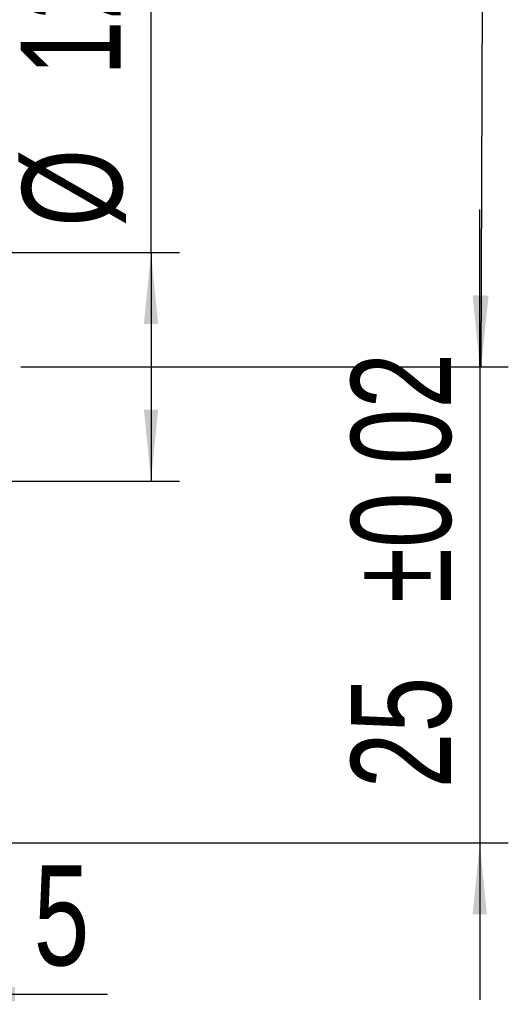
# Model space of a CAD drawing. Header units: millimetres. Extents: x 28 to 287, y 14 to 199.
# Tile 4 of 6: x 254 to 271, y 32 to 66. Entities that reach past the tile are written whole.
import ezdxf

# ---------------------------------------------------------------- set-up
doc = ezdxf.new("R2010")
doc.units = ezdxf.units.MM
doc.layers.add('FORMAT', color=7, linetype='Continuous')
doc.styles.add('SLDTEXTSTYLE0', font='TXT', dxfattribs={"width": 0.75})
doc.dimstyles.new('SLDDIMSTYLE2', dxfattribs={"dimtxt": 3.5, "dimasz": 2.5, "dimexe": 0, "dimexo": 0.0625, "dimgap": 0.875, "dimtad": 1, "dimlfac": 1.5, "dimrnd": 1e-09, "dimzin": 12, "dimdsep": 46, "dimtxsty": 'SLDTEXTSTYLE0', "dimsah": 1, "dimcen": 0.09, "dimadec": 0, "dimazin": 3, "dimtfac": 1, "dimtofl": 0, "dimtmove": 0, "dimatfit": 3, "dimfxl": 0, "dimfrac": 2, "dimtolj": 1, "dimtzin": 12, "dimarcsym": 0})
doc.dimstyles.new('SLDDIMSTYLE4', dxfattribs={"dimtxt": 3.5, "dimasz": 2.5, "dimexe": 0, "dimexo": 0.0625, "dimgap": 0.875, "dimtad": 1, "dimlfac": 1.5, "dimrnd": 1e-09, "dimzin": 12, "dimdsep": 46, "dimtxsty": 'SLDTEXTSTYLE0', "dimsah": 1, "dimcen": 0.09, "dimadec": 0, "dimazin": 3, "dimtfac": 1, "dimtmove": 0, "dimatfit": 0, "dimfxl": 0, "dimfrac": 2, "dimtolj": 1, "dimtzin": 12, "dimarcsym": 0})
doc.dimstyles.new('SLDDIMSTYLE5', dxfattribs={"dimtxt": 3.5, "dimasz": 2.5, "dimexe": 0, "dimexo": 0.0625, "dimgap": 0.875, "dimtad": 1, "dimlfac": 1.5, "dimrnd": 1e-09, "dimzin": 12, "dimdsep": 46, "dimtxsty": 'SLDTEXTSTYLE0', "dimsah": 1, "dimcen": 0.09, "dimadec": 0, "dimazin": 3, "dimtol": 1, "dimtp": 0.02, "dimtm": 0.02, "dimtfac": 1, "dimtmove": 0, "dimatfit": 0, "dimfxl": 0, "dimfrac": 2, "dimtolj": 1, "dimarcsym": 0})

# ---------------------------------------------------------------- blocks, each defined once
blk = doc.blocks.new('_D_11')
at = {"layer": 'FORMAT', "color": 7}
for p, q in [((258.7604373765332, 58.00848453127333), (258.7604373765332, 69.35709404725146)), ((248.9659409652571, 58.00848453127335), (259.7604373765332, 58.00848453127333)), ((258.7604373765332, 58.00848453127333), (258.7604373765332, 50.00848453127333)), ((248.9659409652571, 50.00848453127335), (259.7604373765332, 50.00848453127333))]:
    blk.add_line(p, q, dxfattribs=at)
for points in [[(258.7604373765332, 58.00848453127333), (258.5104373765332, 55.50848453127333), (259.0104373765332, 55.50848453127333)], [(258.7604373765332, 50.00848453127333), (259.0104373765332, 52.50848453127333), (258.5104373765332, 52.50848453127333)]]:
    blk.add_solid(points, dxfattribs=at)
at = {"layer": 'FORMAT', "color": 7, "char_height": 3.5, "attachment_point": 1, "rotation": 90.0000000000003, "style": 'SLDTEXTSTYLE0'}
for s, insert in [('12', (254.1952281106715, 64.1848711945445)), ('%%c', (254.2487002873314, 58.90643379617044))]:
    blk.add_mtext(s, dxfattribs=dict(at, insert=insert))
blk = doc.blocks.new('_D_12')
at = {"layer": 'FORMAT', "color": 7}
for p, q in [((270.2746234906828, 54.00848453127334), (270.2746234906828, 59.50848453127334)), ((254.1955758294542, 54.00848453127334), (271.2746234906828, 54.00848453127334)), ((270.2746234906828, 54.00848453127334), (270.2746234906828, 37.34181786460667)), ((252.4992742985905, 37.34181786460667), (271.2746234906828, 37.34181786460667)), ((270.2746234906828, 37.34181786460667), (270.2746234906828, 31.84181786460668))]:
    blk.add_line(p, q, dxfattribs=at)
for points in [[(270.2746234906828, 54.00848453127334), (270.5246234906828, 56.50848453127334), (270.0246234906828, 56.50848453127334)], [(270.2746234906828, 37.34181786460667), (270.0246234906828, 34.84181786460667), (270.5246234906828, 34.84181786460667)]]:
    blk.add_solid(points, dxfattribs=at)
at = {"layer": 'FORMAT', "color": 7, "char_height": 3.5, "attachment_point": 1, "rotation": 90.00000000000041, "style": 'SLDTEXTSTYLE0'}
for s, insert in [('±0.02', (265.7628865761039, 45.7365557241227)), ('25', (265.7628865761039, 39.25183333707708))]:
    blk.add_mtext(s, dxfattribs=dict(at, insert=insert))
blk = doc.blocks.new('_D_13')
at = {"layer": 'FORMAT', "color": 7}
for p, q in [((248.1659409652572, 43.67515119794), (248.1659409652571, 31.0434513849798)), ((251.4992742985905, 36.34181786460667), (251.4992742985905, 31.04345138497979)), ((248.1659409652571, 32.0434513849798), (242.6659409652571, 32.04345138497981)), ((248.1659409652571, 32.0434513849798), (251.4992742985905, 32.04345138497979)), ((251.4992742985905, 32.04345138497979), (257.2357273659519, 32.04345138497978))]:
    blk.add_line(p, q, dxfattribs=at)
for points in [[(248.1659409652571, 32.0434513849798), (245.6659409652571, 32.2934513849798), (245.6659409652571, 31.7934513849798)], [(251.4992742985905, 32.04345138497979), (253.9992742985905, 31.79345138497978), (253.9992742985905, 32.29345138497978)]]:
    blk.add_solid(points, dxfattribs=at)
at = {"layer": 'FORMAT', "color": 7, "insert": (254.6496161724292, 36.55518829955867), "char_height": 3.5, "attachment_point": 1, "style": 'SLDTEXTSTYLE0'}
blk.add_mtext('5', dxfattribs=at)

msp = doc.modelspace()

# ---------------------------------------------------------------- linework, layer by layer
at = {"layer": 'FORMAT', "color": 7}
msp.add_line((270.3197213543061, 53.98488204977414), (270.4985430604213, 95.86786870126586), dxfattribs=at)
msp.add_solid([(270.3197213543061, 53.98488204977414), (270.5803928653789, 56.48379188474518), (270.0803974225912, 56.48592664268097)], dxfattribs=at)

# ---------------------------------------------------------------- dimensions: what is measured, and where the dimension line sits
dim = msp.add_linear_dim(base=(258.7604373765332, 50.00848453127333), p1=(247.9659409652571, 58.00848453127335), p2=(247.9659409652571, 50.00848453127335), angle=90.0000000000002, text='%%c<>', dimstyle='SLDDIMSTYLE2', dxfattribs=at)
dim.commit()
dim.dimension.update_dxf_attribs({"geometry": '_D_11', "text_midpoint": (258.7604373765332, 64.13176392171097), "dimtype": 160})
dim = msp.add_linear_dim(base=(270.2746234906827, 37.34181786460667), p1=(253.1955758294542, 54.00848453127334), p2=(251.4992742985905, 37.34181786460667), angle=90.0000000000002, dimstyle='SLDDIMSTYLE5', dxfattribs=at)
dim.commit()
dim.dimension.update_dxf_attribs({"geometry": '_D_12', "text_midpoint": (270.2746234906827, 48.29106956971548), "dimtype": 160})
dim = msp.add_linear_dim(base=(251.4992742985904, 32.0434513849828), p1=(248.1659409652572, 44.67515119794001), p2=(251.4992742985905, 37.34181786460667), dimstyle='SLDDIMSTYLE4', dxfattribs=at)
dim.commit()
dim.dimension.update_dxf_attribs({"geometry": '_D_13', "text_midpoint": (255.9426717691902, 32.04345138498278), "dimtype": 160})

doc.saveas('drawing.dxf')
